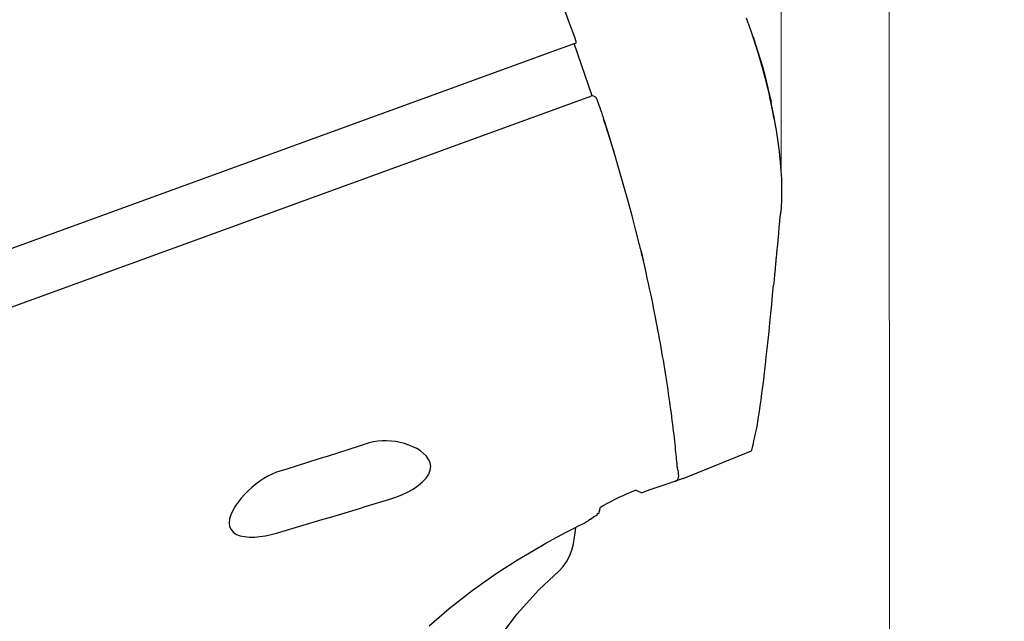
# Model space of a CAD drawing. Header units: millimetres. Extents: x 2329 to 5782, y 1296 to 2780.
# Tile 96 of 123: x 5141 to 5205, y 1672 to 1711. Entities that reach past the tile are written whole.
import ezdxf

# ---------------------------------------------------------------- set-up
doc = ezdxf.new("R2010")
doc.units = ezdxf.units.MM
doc.header["$LTSCALE"] = 0.3
doc.layers.add('00_COMPONENTS', color=7, linetype='Continuous')
doc.layers.add('51__DRAFT_DIMS', color=7, linetype='Continuous')
doc.styles.add('1）', font='兰亭黑 GBK.TTF', dxfattribs={"height": 5})
doc.styles.add('尺寸值样式', font='兰亭黑 GBK.TTF', dxfattribs={"height": 4})
doc.dimstyles.new('1直线标注', dxfattribs={"dimtxt": 4, "dimasz": 3, "dimexe": 2.5, "dimexo": 0, "dimtad": 1, "dimdec": 1, "dimdsep": 46, "dimtxsty": '尺寸值样式', "dimcen": 0, "dimclrd": 8, "dimclre": 8, "dimclrt": 7, "dimadec": 0, "dimazin": 0, "dimtp": 0.001, "dimtm": 0.001, "dimtfac": 1, "dimtdec": 1, "dimtmove": 0, "dimatfit": 0, "dimldrblk": '_FILLED', "dimfxl": 1, "dimtolj": 1, "dimlwd": 15, "dimlwe": 15, "dimarcsym": 0})

# ---------------------------------------------------------------- blocks, each defined once
blk = doc.blocks.new('*D282')
at = {"layer": '51__DRAFT_DIMS', "color": 8, "lineweight": 15}
for p, q in [((5171.399, 1731.409), (5199.685, 1731.422)), ((5197.292, 1505.373), (5197.187, 1728.421)), ((5148.66, 1502.35), (5199.793, 1502.374))]:
    blk.add_line(p, q, dxfattribs=at)
at = {"layer": '51__DRAFT_DIMS', "color": 8}
for points in [[(5197.687, 1728.422), (5196.687, 1728.421), (5197.185, 1731.421)], [(5196.792, 1505.373), (5197.792, 1505.373), (5197.293, 1502.373)]]:
    blk.add_solid(points, dxfattribs=at)
at = {"layer": 'Defpoints', "color": 0}
for p in [(5171.399, 1731.409), (5197.185, 1731.421), (5148.66, 1502.35)]:
    blk.add_point(p, dxfattribs=at)
at = {"layer": '51__DRAFT_DIMS', "color": 7, "insert": (5204.536, 1605.413), "char_height": 5, "attachment_point": 2, "rotation": 270.02695, "line_spacing_factor": 0.9, "style": '1）'}
blk.add_mtext('\\A1;229', dxfattribs=at)
blk = doc.blocks.new('_FILLED')
at = {"color": 0, "linetype": 'ByBlock'}
blk.add_solid([(0, 0), (-1, 0.167), (-1, -0.167)], dxfattribs=at)
blk = doc.blocks.new('*D283')
at = {"layer": '51__DRAFT_DIMS', "color": 8, "lineweight": 15}
for p, q in [((5171.399, 1731.409), (5093.092, 1731.409)), ((5095.592, 1544.227), (5095.592, 1728.409)), ((5138.492, 1541.227), (5093.092, 1541.227))]:
    blk.add_line(p, q, dxfattribs=at)
at = {"layer": '51__DRAFT_DIMS', "color": 8}
for points in [[(5096.092, 1728.409), (5095.092, 1728.409), (5095.592, 1731.409)], [(5095.092, 1544.227), (5096.092, 1544.227), (5095.592, 1541.227)]]:
    blk.add_solid(points, dxfattribs=at)
at = {"layer": 'Defpoints', "color": 0}
for p in [(5095.592, 1731.409), (5171.399, 1731.409), (5138.492, 1541.227)]:
    blk.add_point(p, dxfattribs=at)
at = {"layer": '51__DRAFT_DIMS', "color": 7, "insert": (5088.3, 1635.399), "char_height": 5, "attachment_point": 2, "rotation": 90, "line_spacing_factor": 0.9, "style": '1）'}
blk.add_mtext('\\A1;190.2', dxfattribs=at)
blk = doc.blocks.new('*D284')
at = {"layer": '51__DRAFT_DIMS', "color": 8, "lineweight": 15}
for p, q in [((5103.651, 1682.91), (5103.651, 1744.776)), ((5190.232, 1700.631), (5190.232, 1744.776)), ((5187.232, 1742.276), (5106.651, 1742.276))]:
    blk.add_line(p, q, dxfattribs=at)
at = {"layer": '51__DRAFT_DIMS', "color": 8}
for points in [[(5106.651, 1742.776), (5106.651, 1741.776), (5103.651, 1742.276)], [(5187.232, 1741.776), (5187.232, 1742.776), (5190.232, 1742.276)]]:
    blk.add_solid(points, dxfattribs=at)
at = {"layer": 'Defpoints', "color": 0}
for p in [(5103.651, 1742.276), (5190.232, 1700.631), (5103.651, 1682.91)]:
    blk.add_point(p, dxfattribs=at)
at = {"layer": '51__DRAFT_DIMS', "color": 7, "insert": (5146.811, 1749.568), "char_height": 5, "attachment_point": 2, "line_spacing_factor": 0.9, "style": '1）'}
blk.add_mtext('\\A1;86.6', dxfattribs=at)

msp = doc.modelspace()

# ---------------------------------------------------------------- linework, layer by layer
for p, q in [((5104.78886, 1682.87035), (5176.8793, 1709.10915)), ((5183.91585, 1681.05425), (5183.39056, 1680.86355))]:
    msp.add_line(p, q)
at = {"layer": '00_COMPONENTS'}
for p, q in [((5176.10902, 1711.6384), (5176.51342, 1710.55119)), ((5176.51342, 1710.55119), (5176.91104, 1709.47751)), ((5188.10925, 1710.42192), (5187.9963, 1710.75042)), ((5188.10963, 1710.42205), (5188.40783, 1709.54257)), ((5176.8793, 1709.10915), (5176.9733, 1709.14337)), ((5178.04128, 1705.73293), (5176.8793, 1709.10915)), ((5176.91104, 1709.47751), (5176.9304, 1709.42157)), ((5176.9304, 1709.42157), (5176.94682, 1709.36924)), ((5176.94682, 1709.36924), (5176.9603, 1709.32052)), ((5176.9603, 1709.32052), (5176.97108, 1709.27394)), ((5176.97108, 1709.27394), (5176.97892, 1709.23097)), ((5176.98021, 1709.15292), (5176.9733, 1709.14337)), ((5176.97892, 1709.23097), (5176.98313, 1709.19599)), ((5176.98348, 1709.17046), (5176.98021, 1709.15292)), ((5176.98313, 1709.19599), (5176.98348, 1709.17046)), ((5188.40452, 1709.54146), (5188.48782, 1709.28258)), ((5188.57277, 1709.05542), (5188.41152, 1709.54398)), ((5188.41694, 1709.54589), (5188.57861, 1709.05606)), ((5188.48782, 1709.28258), (5188.57194, 1709.01585)), ((5188.72665, 1708.57241), (5188.57277, 1709.05542)), ((5188.57861, 1709.05606), (5188.73279, 1708.57202)), ((5188.57194, 1709.01585), (5188.65671, 1708.74124)), ((5188.65671, 1708.74124), (5188.74192, 1708.45889)), ((5188.87271, 1708.09501), (5188.72665, 1708.57241)), ((5188.73279, 1708.57202), (5188.87906, 1708.09384)), ((5188.74192, 1708.45889), (5188.82745, 1708.16858)), ((5188.82745, 1708.16858), (5188.91327, 1707.86974)), ((5189.0106, 1707.62331), (5188.87271, 1708.09501)), ((5188.87906, 1708.09384), (5189.01707, 1707.62154)), ((5188.91327, 1707.86974), (5188.99917, 1707.56233)), ((5188.99917, 1707.56233), (5189.08495, 1707.2463)), ((5189.14001, 1707.15735), (5189.0106, 1707.62331)), ((5189.01707, 1707.62154), (5189.14651, 1707.15525)), ((5189.08495, 1707.2463), (5189.17053, 1706.92104)), ((5189.26068, 1706.69714), (5189.14001, 1707.15735)), ((5189.14651, 1707.15525), (5189.26708, 1706.6952)), ((5189.17053, 1706.92104), (5189.25561, 1706.5867)), ((5189.25561, 1706.5867), (5189.34, 1706.24303)), ((5189.37242, 1706.24272), (5189.26068, 1706.69714)), ((5189.26708, 1706.6952), (5189.37857, 1706.24153)), ((5189.34, 1706.24303), (5189.42368, 1705.88886)), ((5189.47503, 1705.79418), (5189.37242, 1706.24272)), ((5189.37857, 1706.24153), (5189.48085, 1705.79424)), ((5189.42368, 1705.88886), (5189.5063, 1705.5243)), ((5105.10539, 1679.20318), (5177.94837, 1705.71575)), ((5178.33452, 1705.53185), (5178.36444, 1705.44502)), ((5178.36444, 1705.44502), (5178.425, 1705.26844)), ((5178.425, 1705.26844), (5178.47275, 1705.12815)), ((5189.5684, 1705.35158), (5189.47503, 1705.79418)), ((5189.48085, 1705.79424), (5189.57383, 1705.35343)), ((5189.5063, 1705.5243), (5189.58759, 1705.14913)), ((5189.6521, 1704.91688), (5189.5684, 1705.35158)), ((5189.65701, 1704.92265), (5189.57431, 1705.35356)), ((5178.47275, 1705.12815), (5178.5221, 1704.9822)), ((5178.5221, 1704.9822), (5178.57305, 1704.83051)), ((5178.57305, 1704.83051), (5178.62567, 1704.67277)), ((5178.62567, 1704.67277), (5178.6799, 1704.50907)), ((5189.58759, 1705.14913), (5189.66755, 1704.76154)), ((5189.6899, 1704.70502), (5189.6521, 1704.91688)), ((5189.69153, 1704.72887), (5189.65701, 1704.92265)), ((5189.66755, 1704.76154), (5189.74578, 1704.36151)), ((5189.73076, 1704.4965), (5189.69153, 1704.72887)), ((5178.6799, 1704.50907), (5178.73574, 1704.33931)), ((5178.73574, 1704.33931), (5178.79333, 1704.16296)), ((5178.88709, 1703.87323), (5178.77568, 1704.21709)), ((5178.79333, 1704.16296), (5178.84043, 1704.01779)), ((5178.84043, 1704.01779), (5178.91373, 1703.79013)), ((5189.76646, 1704.26571), (5189.73076, 1704.4965)), ((5189.74578, 1704.36151), (5189.82187, 1703.94892)), ((5189.82187, 1703.94892), (5189.83852, 1703.85508)), ((5179.2059, 1702.86382), (5178.88709, 1703.87323)), ((5178.91373, 1703.79013), (5178.97646, 1703.5937)), ((5178.97646, 1703.5937), (5179.04104, 1703.38997)), ((5179.04104, 1703.38997), (5179.10723, 1703.1795)), ((5189.83852, 1703.85508), (5189.89562, 1703.52184)), ((5189.89562, 1703.52184), (5189.96618, 1703.08026)), ((5179.10723, 1703.1795), (5179.17046, 1702.97699)), ((5179.5108, 1701.86545), (5179.2059, 1702.86382)), ((5189.96618, 1703.08026), (5190.03253, 1702.62413)), ((5179.38203, 1702.2891), (5179.45767, 1702.03943)), ((5190.03253, 1702.62413), (5190.09378, 1702.15139)), ((5190.09378, 1702.15139), (5190.14865, 1701.6613)), ((5179.80403, 1700.87834), (5179.5108, 1701.86545)), ((5190.14865, 1701.6613), (5190.19548, 1701.15452)), ((5180.08616, 1699.90348), (5179.80403, 1700.87834)), ((5190.19548, 1701.15452), (5190.23249, 1700.63105)), ((5190.23249, 1700.63105), (5190.24458, 1700.39592)), ((5190.24458, 1700.39592), (5190.2532, 1700.15763)), ((5190.2532, 1700.15763), (5190.25841, 1699.91621)), ((5180.35651, 1698.94109), (5180.08616, 1699.90348)), ((5190.25841, 1699.91621), (5190.26025, 1699.67168)), ((5190.26025, 1699.67168), (5190.25882, 1699.42409)), ((5180.6146, 1697.99055), (5180.35651, 1698.94109)), ((5190.24651, 1698.92001), (5190.23586, 1698.66363)), ((5190.25421, 1699.17351), (5190.24651, 1698.92001)), ((5190.25882, 1699.42409), (5190.25421, 1699.17351)), ((5190.19783, 1698.24511), (5190.1894, 1698.19196)), ((5190.20615, 1698.29824), (5190.19783, 1698.24511)), ((5190.21435, 1698.35135), (5190.20615, 1698.29824)), ((5190.22242, 1698.40443), (5190.21435, 1698.35135)), ((5190.23586, 1698.66363), (5190.22242, 1698.40443)), ((5180.85983, 1697.05191), (5180.6146, 1697.99055)), ((5190.12209, 1697.65367), (5190.11373, 1697.56238)), ((5190.13024, 1697.7447), (5190.12209, 1697.65367)), ((5190.13815, 1697.83548), (5190.13024, 1697.7447)), ((5190.14582, 1697.926), (5190.13815, 1697.83548)), ((5190.1547, 1697.9792), (5190.14582, 1697.926)), ((5190.16351, 1698.0324), (5190.1547, 1697.9792)), ((5190.17223, 1698.08559), (5190.16351, 1698.0324)), ((5190.18087, 1698.13878), (5190.17223, 1698.08559)), ((5190.1894, 1698.19196), (5190.18087, 1698.13878)), ((5181.09176, 1696.12507), (5180.85983, 1697.05191)), ((5190.08507, 1697.25487), (5190.049, 1696.8659)), ((5190.10398, 1697.45784), (5190.08507, 1697.25487)), ((5190.10441, 1697.4625), (5190.10398, 1697.45784)), ((5190.10484, 1697.46703), (5190.10441, 1697.4625)), ((5190.10525, 1697.47146), (5190.10484, 1697.46703)), ((5190.10565, 1697.47577), (5190.10525, 1697.47146)), ((5190.10605, 1697.47997), (5190.10565, 1697.47577)), ((5190.10643, 1697.48407), (5190.10605, 1697.47997)), ((5190.1068, 1697.48807), (5190.10643, 1697.48407)), ((5190.10717, 1697.49196), (5190.1068, 1697.48807)), ((5190.10752, 1697.49575), (5190.10717, 1697.49196)), ((5190.10787, 1697.49946), (5190.10752, 1697.49575)), ((5190.1082, 1697.50306), (5190.10787, 1697.49946)), ((5190.10853, 1697.50658), (5190.1082, 1697.50306)), ((5190.11373, 1697.56238), (5190.10853, 1697.50658)), ((5190.049, 1696.8659), (5189.9835, 1696.15541)), ((5181.10857, 1696.05682), (5181.09176, 1696.12507)), ((5181.13719, 1695.93917), (5181.10857, 1696.05682)), ((5181.16555, 1695.82197), (5181.13719, 1695.93917)), ((5181.19364, 1695.70522), (5181.16555, 1695.82197)), ((5181.18133, 1695.75449), (5181.21377, 1695.6196)), ((5181.22147, 1695.58891), (5181.19364, 1695.70522)), ((5189.9835, 1696.15541), (5189.93318, 1695.60927)), ((5181.21377, 1695.6196), (5181.23789, 1695.51881)), ((5181.24904, 1695.47303), (5181.22147, 1695.58891)), ((5181.23789, 1695.51881), (5181.26192, 1695.4179)), ((5181.27636, 1695.3576), (5181.24904, 1695.47303)), ((5181.26192, 1695.4179), (5181.29051, 1695.29703)), ((5181.35771, 1695.0093), (5181.27636, 1695.3576)), ((5181.29051, 1695.29703), (5181.3378, 1695.09539)), ((5181.42563, 1694.71563), (5181.3378, 1695.09539)), ((5189.88319, 1695.06865), (5189.87681, 1694.99974)), ((5189.88939, 1695.13562), (5189.88319, 1695.06865)), ((5189.8954, 1695.2006), (5189.88939, 1695.13562)), ((5189.90126, 1695.26387), (5189.8954, 1695.2006)), ((5189.93318, 1695.60927), (5189.90126, 1695.26387)), ((5181.51253, 1694.33326), (5181.42563, 1694.71563)), ((5189.83425, 1694.54003), (5189.81895, 1694.37485)), ((5189.84189, 1694.62256), (5189.83425, 1694.54003)), ((5189.84925, 1694.70213), (5189.84189, 1694.62256)), ((5189.85647, 1694.78006), (5189.84925, 1694.70213)), ((5189.86348, 1694.85576), (5189.85647, 1694.78006)), ((5189.87025, 1694.92889), (5189.86348, 1694.85576)), ((5189.87681, 1694.99974), (5189.87025, 1694.92889)), ((5181.59311, 1693.97237), (5181.51253, 1694.33326)), ((5181.66907, 1693.62648), (5181.59311, 1693.97237)), ((5189.79854, 1694.15429), (5189.75103, 1693.64147)), ((5189.80506, 1694.22474), (5189.79854, 1694.15429)), ((5189.81187, 1694.29829), (5189.80506, 1694.22474)), ((5189.81895, 1694.37485), (5189.81187, 1694.29829)), ((5181.74094, 1693.29397), (5181.66907, 1693.62648)), ((5181.80984, 1692.97022), (5181.74094, 1693.29397)), ((5189.67932, 1692.89012), (5189.73873, 1693.50955)), ((5189.75103, 1693.64147), (5189.73867, 1693.50956)), ((5181.87591, 1692.65504), (5181.80984, 1692.97022)), ((5181.93918, 1692.34872), (5181.87591, 1692.65504)), ((5189.62052, 1692.28007), (5189.67932, 1692.89012)), ((5182.00047, 1692.04763), (5181.93918, 1692.34872)), ((5182.05987, 1691.7516), (5182.00047, 1692.04763)), ((5189.56208, 1691.68097), (5189.62052, 1692.28007)), ((5182.11734, 1691.46102), (5182.05987, 1691.7516)), ((5182.17342, 1691.17336), (5182.11734, 1691.46102)), ((5189.50373, 1691.09619), (5189.56208, 1691.68097)), ((5182.22811, 1690.8888), (5182.17342, 1691.17336)), ((5182.28137, 1690.60764), (5182.22811, 1690.8888)), ((5182.33364, 1690.32774), (5182.28137, 1690.60764)), ((5189.44535, 1690.525), (5189.50373, 1691.09619)), ((5182.38481, 1690.04963), (5182.33364, 1690.32774)), ((5182.43486, 1689.77357), (5182.38481, 1690.04963)), ((5189.32846, 1689.41574), (5189.38684, 1689.96392)), ((5189.38684, 1689.96392), (5189.44535, 1690.525)), ((5182.48419, 1689.49738), (5182.43486, 1689.77357)), ((5182.53271, 1689.22151), (5182.48419, 1689.49738)), ((5189.27057, 1688.8848), (5189.32846, 1689.41574)), ((5182.58028, 1688.94678), (5182.53271, 1689.22151)), ((5182.62714, 1688.67179), (5182.58028, 1688.94678)), ((5189.21327, 1688.37163), (5189.27057, 1688.8848)), ((5182.67321, 1688.39687), (5182.62714, 1688.67179)), ((5182.71832, 1688.12302), (5182.67321, 1688.39687)), ((5182.76249, 1687.85008), (5182.71832, 1688.12302)), ((5189.15667, 1687.8781), (5189.21327, 1688.37163)), ((5182.80565, 1687.5784), (5182.76249, 1687.85008)), ((5182.84771, 1687.30857), (5182.80565, 1687.5784)), ((5189.10065, 1687.40564), (5189.15667, 1687.8781)), ((5182.88866, 1687.04082), (5182.84771, 1687.30857)), ((5182.92841, 1686.77576), (5182.88866, 1687.04082)), ((5188.9891, 1686.52318), (5189.0446, 1686.95354)), ((5189.0446, 1686.95354), (5189.10065, 1687.40564)), ((5182.96696, 1686.51366), (5182.92841, 1686.77576)), ((5183.00436, 1686.25444), (5182.96696, 1686.51366)), ((5183.04057, 1685.9988), (5183.00436, 1686.25444)), ((5188.93483, 1686.1154), (5188.9891, 1686.52318)), ((5183.07562, 1685.74695), (5183.04057, 1685.9988)), ((5183.10958, 1685.49837), (5183.07562, 1685.74695)), ((5188.82809, 1685.36311), (5188.88127, 1685.7288)), ((5188.88127, 1685.7288), (5188.93483, 1686.1154)), ((5183.14237, 1685.25385), (5183.10958, 1685.49837)), ((5183.17391, 1685.01389), (5183.14237, 1685.25385)), ((5183.20432, 1684.77773), (5183.17391, 1685.01389)), ((5188.7236, 1684.69346), (5188.7758, 1685.01804)), ((5188.7758, 1685.01804), (5188.82809, 1685.36311)), ((5183.23355, 1684.5459), (5183.20432, 1684.77773)), ((5183.26154, 1684.31917), (5183.23355, 1684.5459)), ((5183.28834, 1684.09726), (5183.26154, 1684.31917)), ((5188.61594, 1684.11035), (5188.67038, 1684.39039)), ((5188.67038, 1684.39039), (5188.7236, 1684.69346)), ((5183.314, 1683.88014), (5183.28834, 1684.09726)), ((5183.33836, 1683.66911), (5183.314, 1683.88014)), ((5183.36128, 1683.46557), (5183.33836, 1683.66911)), ((5188.47219, 1683.4639), (5188.5138, 1683.6482)), ((5188.5138, 1683.6482), (5188.56042, 1683.85411)), ((5188.56042, 1683.85411), (5188.61594, 1684.11035)), ((5162.98866, 1683.1243), (5162.32885, 1682.91357)), ((5163.64697, 1683.33517), (5162.98866, 1683.1243)), ((5163.91803, 1683.40324), (5163.64697, 1683.33517)), ((5164.19417, 1683.44976), (5163.91803, 1683.40324)), ((5164.47535, 1683.47485), (5164.19417, 1683.44976)), ((5164.76385, 1683.47833), (5164.47535, 1683.47485)), ((5165.05718, 1683.46097), (5164.76385, 1683.47833)), ((5165.34814, 1683.42438), (5165.05718, 1683.46097)), ((5165.63683, 1683.36975), (5165.34814, 1683.42438)), ((5165.92279, 1683.2969), (5165.63683, 1683.36975)), ((5166.19789, 1683.20542), (5165.92279, 1683.2969)), ((5166.46331, 1683.09652), (5166.19789, 1683.20542)), ((5166.71739, 1682.97032), (5166.46331, 1683.09652)), ((5183.38285, 1683.26881), (5183.36128, 1683.46557)), ((5183.40297, 1683.08), (5183.38285, 1683.26881)), ((5183.42135, 1682.90238), (5183.40297, 1683.08)), ((5188.3495, 1682.95186), (5188.37304, 1683.04386)), ((5188.37304, 1683.04386), (5188.40187, 1683.16086)), ((5188.40187, 1683.16086), (5188.43504, 1683.30131)), ((5188.43504, 1683.30131), (5188.47219, 1683.4639)), ((5161.00474, 1682.49251), (5160.34044, 1682.2822)), ((5161.66754, 1682.70297), (5161.00474, 1682.49251)), ((5162.32885, 1682.91357), (5161.66754, 1682.70297)), ((5166.94768, 1682.82485), (5166.71739, 1682.97032)), ((5167.1572, 1682.66028), (5166.94768, 1682.82485)), ((5167.3423, 1682.47811), (5167.1572, 1682.66028)), ((5167.48065, 1682.27819), (5167.3423, 1682.47811)), ((5183.43802, 1682.73647), (5183.42135, 1682.90238)), ((5183.45325, 1682.58034), (5183.43802, 1682.73647)), ((5183.4672, 1682.43303), (5183.45325, 1682.58034)), ((5183.47999, 1682.29405), (5183.4672, 1682.43303)), ((5183.91585, 1681.05425), (5188.31608, 1682.83206)), ((5188.31608, 1682.83206), (5188.32047, 1682.84566)), ((5188.32047, 1682.84566), (5188.33186, 1682.8857)), ((5188.33186, 1682.8857), (5188.3495, 1682.95186)), ((5159.00734, 1681.86194), (5158.33855, 1681.652)), ((5159.67464, 1682.07201), (5159.00734, 1681.86194)), ((5160.34044, 1682.2822), (5159.67464, 1682.07201)), ((5167.54871, 1682.12439), (5167.48065, 1682.27819)), ((5167.57146, 1682.05705), (5167.54871, 1682.12439)), ((5167.615, 1681.81958), (5167.57146, 1682.05705)), ((5167.59105, 1681.57667), (5167.615, 1681.81958)), ((5183.49176, 1682.16305), (5183.47999, 1682.29405)), ((5183.50825, 1681.97609), (5183.49176, 1682.16305)), ((5183.51407, 1681.91223), (5183.50825, 1681.97609)), ((5183.52124, 1681.8592), (5183.51275, 1681.93181)), ((5183.52872, 1681.79753), (5183.52124, 1681.8592)), ((5183.52844, 1681.80064), (5183.53624, 1681.73821)), ((5183.53522, 1681.74599), (5183.52872, 1681.79753)), ((5183.54068, 1681.70432), (5183.53522, 1681.74599)), ((5183.5452, 1681.67111), (5183.54068, 1681.70432)), ((5157.11405, 1681.19817), (5156.84639, 1681.04548)), ((5157.38797, 1681.3305), (5157.11405, 1681.19817)), ((5157.66826, 1681.44219), (5157.38797, 1681.3305)), ((5158.33855, 1681.652), (5157.66826, 1681.44219)), ((5167.09649, 1680.81967), (5167.31988, 1681.06576)), ((5167.31988, 1681.06576), (5167.48903, 1681.32441)), ((5167.48903, 1681.32441), (5167.59105, 1681.57667)), ((5183.54898, 1681.64437), (5183.5452, 1681.67111)), ((5183.55204, 1681.6235), (5183.54898, 1681.64437)), ((5183.55257, 1681.62008), (5183.55204, 1681.6235)), ((5183.55575, 1681.59999), (5183.55257, 1681.62008)), ((5183.55586, 1681.5994), (5183.55575, 1681.59999)), ((5183.55625, 1681.59746), (5183.55586, 1681.5994)), ((5183.55633, 1681.59728), (5183.55625, 1681.59746)), ((5183.55633, 1681.59728), (5183.60021, 1681.18163)), ((5183.58332, 1681.0463), (5183.59585, 1681.09037)), ((5183.59585, 1681.09037), (5183.60153, 1681.13583)), ((5183.60153, 1681.13583), (5183.60021, 1681.18163)), ((5156.07932, 1680.46982), (5155.83927, 1680.24908)), ((5156.32691, 1680.67771), (5156.07932, 1680.46982)), ((5156.58369, 1680.87131), (5156.32691, 1680.67771)), ((5156.84639, 1681.04548), (5156.58369, 1680.87131)), ((5166.4753, 1680.36275), (5166.8125, 1680.58633)), ((5166.8125, 1680.58633), (5167.09649, 1680.81967)), ((5181.8405, 1680.35132), (5182.15891, 1680.46294)), ((5182.15891, 1680.46294), (5182.47881, 1680.5713)), ((5182.47881, 1680.5713), (5182.80119, 1680.67717)), ((5182.80119, 1680.67717), (5183.12549, 1680.78075)), ((5183.21357, 1680.80843), (5183.12549, 1680.78075)), ((5183.30192, 1680.83603), (5183.21357, 1680.80843)), ((5183.39053, 1680.86354), (5183.30192, 1680.83603)), ((5183.39056, 1680.86355), (5183.43317, 1680.8804)), ((5183.43317, 1680.8804), (5183.47271, 1680.90354)), ((5183.47271, 1680.90354), (5183.50827, 1680.93243)), ((5183.50827, 1680.93243), (5183.53902, 1680.9664)), ((5183.53902, 1680.9664), (5183.56423, 1681.00465)), ((5183.56423, 1681.00465), (5183.58332, 1681.0463)), ((5155.60797, 1680.01522), (5155.39307, 1679.77076)), ((5155.83927, 1680.24908), (5155.60797, 1680.01522)), ((5164.97124, 1679.70233), (5165.37222, 1679.83482)), ((5165.37222, 1679.83482), (5165.75483, 1679.9879)), ((5165.75483, 1679.9879), (5166.11888, 1680.16205)), ((5166.11888, 1680.16205), (5166.4753, 1680.36275)), ((5179.52076, 1679.70911), (5179.77354, 1679.8309)), ((5179.77354, 1679.8309), (5180.03133, 1679.94991)), ((5180.03133, 1679.94991), (5180.29391, 1680.06619)), ((5180.29391, 1680.06619), (5180.5611, 1680.17983)), ((5180.5611, 1680.17983), (5180.8327, 1680.2909)), ((5181.22069, 1680.12124), (5180.83408, 1680.28955)), ((5181.21995, 1680.12096), (5181.52897, 1680.23795)), ((5181.52897, 1680.23795), (5181.8405, 1680.35132)), ((5155.00479, 1679.25075), (5154.85165, 1678.98343)), ((5155.19103, 1679.51527), (5155.00479, 1679.25075)), ((5155.39307, 1679.77076), (5155.19103, 1679.51527)), ((5163.02809, 1679.11848), (5163.39001, 1679.22707)), ((5163.39001, 1679.22707), (5164.54423, 1679.57382)), ((5164.54423, 1679.57382), (5164.97124, 1679.70233)), ((5178.46789, 1678.78267), (5178.56645, 1679.18992)), ((5178.56456, 1679.19312), (5178.795, 1679.32657)), ((5178.795, 1679.32657), (5179.0313, 1679.45701)), ((5179.0313, 1679.45701), (5179.27328, 1679.58449)), ((5179.27328, 1679.58449), (5179.52076, 1679.70911)), ((5154.72854, 1678.70899), (5154.63778, 1678.43376)), ((5154.85165, 1678.98343), (5154.72854, 1678.70899)), ((5160.52081, 1678.36711), (5161.23333, 1678.58067)), ((5161.23333, 1678.58067), (5162.30669, 1678.90223)), ((5162.30669, 1678.90223), (5163.02809, 1679.11848)), ((5178.01314, 1678.48055), (5178.10198, 1678.54229)), ((5178.10198, 1678.54229), (5178.19191, 1678.60338)), ((5178.19191, 1678.60338), (5178.28291, 1678.66383)), ((5178.28291, 1678.66383), (5178.37498, 1678.72363)), ((5178.36857, 1678.76271), (5178.33008, 1678.75636)), ((5178.40091, 1678.76823), (5178.36857, 1678.76271)), ((5178.42708, 1678.77295), (5178.40091, 1678.76823)), ((5178.44702, 1678.7769), (5178.42708, 1678.77295)), ((5178.46064, 1678.78012), (5178.44702, 1678.7769)), ((5178.46789, 1678.78267), (5178.46064, 1678.78012)), ((5154.63778, 1678.43376), (5154.60555, 1678.16425)), ((5154.60555, 1678.16425), (5154.63928, 1677.95153)), ((5154.63928, 1677.95153), (5154.7316, 1677.74436)), ((5158.74106, 1677.83307), (5159.80889, 1678.15356)), ((5159.80889, 1678.15356), (5160.52081, 1678.36711)), ((5176.83828, 1677.82314), (5177.19013, 1678.00283)), ((5176.95948, 1677.71968), (5176.97123, 1677.89103)), ((5177.19013, 1678.00283), (5177.42587, 1678.12128)), ((5177.42587, 1678.12128), (5177.56224, 1678.1886)), ((5177.56224, 1678.1886), (5177.61105, 1678.21234)), ((5177.62933, 1678.22149), (5177.61105, 1678.21234)), ((5177.66925, 1678.24351), (5177.62933, 1678.22149)), ((5177.71052, 1678.26864), (5177.66925, 1678.24351)), ((5177.75218, 1678.29583), (5177.71052, 1678.26864)), ((5177.79452, 1678.32485), (5177.75218, 1678.29583)), ((5177.83753, 1678.35529), (5177.79452, 1678.32485)), ((5177.92435, 1678.4178), (5177.83753, 1678.35529)), ((5177.92538, 1678.41816), (5178.01314, 1678.48055)), ((5154.7316, 1677.74436), (5154.88206, 1677.55757)), ((5154.88214, 1677.55792), (5155.07854, 1677.43753)), ((5155.07854, 1677.43753), (5155.31782, 1677.35029)), ((5155.31782, 1677.35029), (5155.59443, 1677.29379)), ((5155.59443, 1677.29379), (5155.90438, 1677.26585)), ((5155.90438, 1677.26585), (5156.24114, 1677.26562)), ((5156.24114, 1677.26562), (5156.59521, 1677.29262)), ((5156.59521, 1677.29262), (5156.95774, 1677.34502)), ((5156.95774, 1677.34502), (5157.31912, 1677.41948)), ((5157.31912, 1677.41948), (5157.67274, 1677.51241)), ((5157.67274, 1677.51241), (5158.74106, 1677.83307)), ((5175.74796, 1677.2482), (5176.35815, 1677.57334)), ((5176.35815, 1677.57334), (5176.83828, 1677.82314)), ((5176.82323, 1676.83374), (5176.90447, 1677.26826)), ((5176.90447, 1677.26826), (5176.93713, 1677.50896)), ((5176.93713, 1677.50896), (5176.95948, 1677.71968)), ((5174.23854, 1676.40099), (5175.0477, 1676.86321)), ((5175.0477, 1676.86321), (5175.74796, 1677.2482)), ((5176.71295, 1676.41761), (5176.82323, 1676.83374)), ((5173.21247, 1675.78537), (5174.23854, 1676.40099)), ((5176.38676, 1675.67116), (5176.56896, 1676.02715)), ((5176.56896, 1676.02715), (5176.67726, 1676.30824)), ((5176.67726, 1676.30824), (5176.71295, 1676.41761)), ((5171.8494, 1674.91208), (5173.21247, 1675.78537)), ((5175.89691, 1675.08979), (5176.16335, 1675.35691)), ((5176.16335, 1675.35691), (5176.38676, 1675.67116)), ((5170.28351, 1673.81759), (5171.8494, 1674.91208)), ((5174.58504, 1673.86893), (5175.89671, 1675.08962)), ((5175.89691, 1675.08979), (5175.89671, 1675.08962)), ((5168.80062, 1672.6627), (5170.28351, 1673.81759)), ((5173.19134, 1672.30264), (5174.58504, 1673.86893)), ((5167.52263, 1671.53496), (5168.80062, 1672.6627)), ((5171.9825, 1670.68935), (5173.19134, 1672.30264))]:
    msp.add_line(p, q, dxfattribs=at)
msp.add_arc((5178.05098, 1705.43384), 0.3, 19.067907, 109.9999387, dxfattribs=at)

# ---------------------------------------------------------------- dimensions: what is measured, and where the dimension line sits
at = {"layer": '51__DRAFT_DIMS'}
for base, p1, p2, angle, text, picture, middle in [((5103.65075, 1742.27634), (5190.23249, 1700.63105), (5103.65075, 1682.91023), 180, '86.6', '*D284', (5146.81098, 1742.27634)), ((5095.59203, 1731.40917), (5138.49237, 1541.22679), (5171.39865, 1731.40917), 90, '190.2', '*D283', (5095.59203, 1635.39946)), ((5197.18531, 1731.42129), (5148.65974, 1502.35014), (5171.39865, 1731.40917), 90.0269455, '229', '*D282', (5197.24457, 1605.40923))]:
    dim = msp.add_linear_dim(base=base, p1=p1, p2=p2, angle=angle, text=text, dimstyle='1直线标注', override={"dimtxsty": '1）'}, dxfattribs=at)
    dim.commit()
    dim.dimension.update_dxf_attribs({"geometry": picture, "text_midpoint": middle, "dimtype": 160})

doc.saveas('drawing.dxf')
